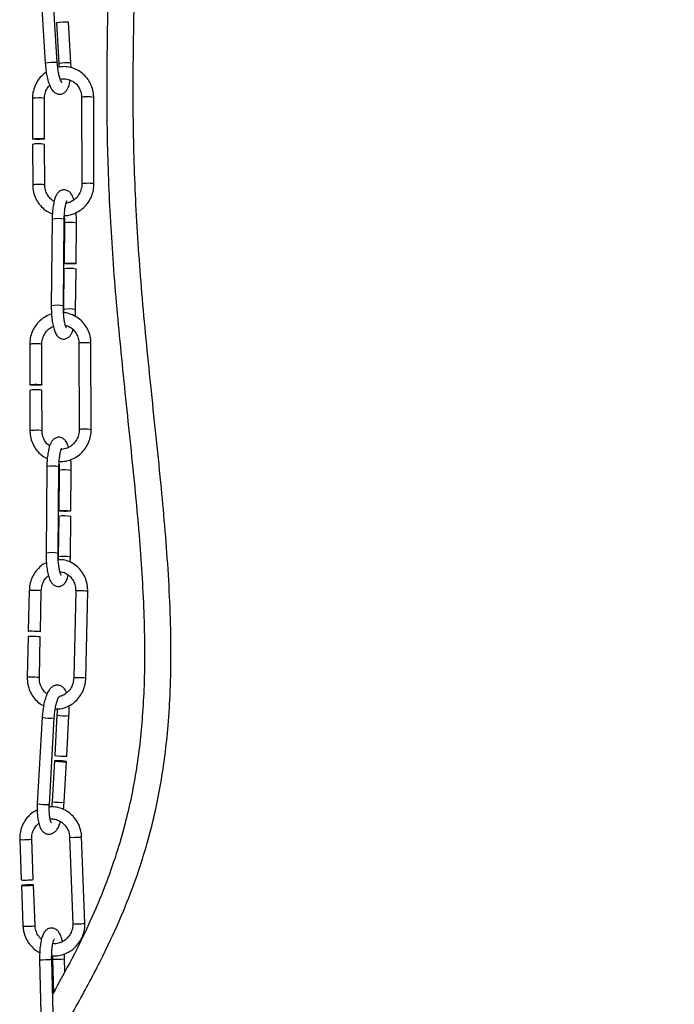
# Model space of a CAD drawing. Header units: millimetres. Extents: x 65 to 121, y 64 to 185.
# Tile 166 of 175: x 83.57 to 90.62, y 165.1 to 175.7. Entities that reach past the tile are written whole.
import ezdxf

# ---------------------------------------------------------------- set-up
doc = ezdxf.new("R2010")
doc.units = ezdxf.units.MM
doc.styles.add('SLDTEXTSTYLE0', font='TXT', dxfattribs={"width": 0.75})
doc.dimstyles.new('SLDDIMSTYLE0', dxfattribs={"dimtxt": 3.5, "dimasz": 3.302, "dimexe": 0, "dimexo": 0.0625, "dimgap": 0.875, "dimtad": 1, "dimdec": 0, "dimlfac": 20, "dimrnd": 1e-09, "dimzin": 12, "dimdsep": 46, "dimtxsty": 'SLDTEXTSTYLE0', "dimsah": 1, "dimcen": 0.09, "dimadec": 0, "dimazin": 3, "dimtfac": 1, "dimtdec": 0, "dimtofl": 0, "dimtmove": 0, "dimatfit": 3, "dimfxl": 0, "dimfrac": 2, "dimtolj": 1, "dimtzin": 12, "dimarcsym": 0})

# ---------------------------------------------------------------- blocks, each defined once
blk = doc.blocks.new('_D')
at = {"color": 7, "linetype": 'Continuous', "lineweight": 18}
for p, q in [((87.973, 185.012), (121.294, 185.012)), ((120.294, 185.012), (120.294, 118.656)), ((85.372, 118.656), (121.294, 118.656))]:
    blk.add_line(p, q, dxfattribs=at)
for points in [[(120.294, 185.012), (119.786, 181.71), (120.802, 181.71)], [(120.294, 118.656), (120.802, 121.958), (119.786, 121.958)]]:
    blk.add_solid(points, dxfattribs=at)
at = {"color": 7, "linetype": 'Continuous', "lineweight": 18, "insert": (115.782, 153.764), "char_height": 3.5, "attachment_point": 1, "rotation": 90, "style": 'SLDTEXTSTYLE0'}
blk.add_mtext('1327', dxfattribs=at)

msp = doc.modelspace()

# ---------------------------------------------------------------- linework, layer by layer
at = {"color": 7, "linetype": 'Continuous', "lineweight": 25}
for p, q in [((83.78385, 176.16986), (83.8411, 175.23687)), ((83.97085, 175.24483), (83.9136, 176.17782)), ((83.96057, 175.67079), (83.98741, 175.23347)), ((84.11716, 175.24144), (84.09033, 175.67875)), ((83.70277, 174.85551), (83.70403, 174.4203)), ((83.83403, 174.42068), (83.83276, 174.85589)), ((84.23322, 174.86751), (84.23593, 173.93579)), ((84.36593, 173.93617), (84.36322, 174.86789)), ((83.70421, 174.36051), (83.70548, 173.92379)), ((83.83548, 173.92417), (83.83421, 174.36089)), ((83.91535, 173.55598), (83.90599, 172.6236)), ((84.03598, 172.62229), (84.04534, 173.55468)), ((84.0477, 173.51547), (84.04333, 173.07995)), ((84.17332, 173.07865), (84.1777, 173.51417)), ((84.04273, 173.02012), (84.03834, 172.58309)), ((84.16833, 172.58179), (84.17272, 173.01881)), ((83.67335, 172.20789), (83.67462, 171.77268)), ((83.80462, 171.77306), (83.80335, 172.20827)), ((84.20381, 172.21989), (84.20652, 171.28817)), ((84.33652, 171.28855), (84.33381, 172.22026)), ((83.67479, 171.71289), (83.67606, 171.27617)), ((83.80606, 171.27655), (83.80479, 171.71327)), ((83.85853, 170.89117), (83.84916, 169.95879)), ((83.97916, 169.95749), (83.98852, 170.88987)), ((83.99088, 170.85067), (83.98651, 170.41514)), ((84.1165, 170.41384), (84.12087, 170.84936)), ((83.98591, 170.35531), (83.98152, 169.91829)), ((84.11151, 169.91698), (84.1159, 170.35401)), ((83.98152, 169.91829), (83.98083, 169.89138)), ((83.66842, 169.55705), (83.65866, 169.12059)), ((83.78863, 169.11768), (83.79839, 169.55414)), ((84.16886, 169.55203), (84.14796, 168.61765)), ((84.27793, 168.61474), (84.29883, 169.54912)), ((83.65732, 169.06063), (83.64752, 168.62267)), ((83.77749, 168.61976), (83.78729, 169.05773)), ((83.80822, 168.19361), (83.75574, 167.26193)), ((83.88553, 167.25462), (83.93801, 168.1863)), ((83.9671, 168.21749), (83.94259, 167.7823)), ((84.07239, 167.77499), (84.0969, 168.21018)), ((83.93922, 167.72252), (83.91462, 167.28582)), ((84.04442, 167.27851), (84.06902, 167.7152)), ((84.1028, 166.90251), (84.13793, 165.96986)), ((84.26784, 165.97475), (84.2327, 166.90741)), ((83.5656, 166.87697), (83.58201, 166.44132)), ((83.71192, 166.44621), (83.6955, 166.88186)), ((83.58426, 166.38147), (83.60073, 165.94432)), ((83.73064, 165.94921), (83.71417, 166.38636)), ((83.91824, 165.62424), (83.91998, 165.58627)), ((83.78043, 165.58109), (83.80401, 164.64639)), ((83.93397, 164.64967), (83.91039, 165.58437)), ((83.91998, 165.58627), (83.92906, 165.2266)), ((84.05332, 165.4557), (84.04994, 165.58955))]:
    msp.add_line(p, q, dxfattribs=at)
at = {"color": 7, "linetype": 'Continuous', "lineweight": 25, "flags": 128}
for points in [[(83.75412, 174.42574), (83.77946, 174.42589), (83.80322, 174.42522), (83.82177, 174.42382), (83.8323, 174.42192), (83.83319, 174.4198), (83.82431, 174.41779), (83.80702, 174.41619), (83.78395, 174.41524), (83.7586, 174.4151), (83.73484, 174.41577), (83.71629, 174.41716), (83.70577, 174.41906), (83.70487, 174.42118), (83.71375, 174.42319), (83.73104, 174.4248), (83.75412, 174.42574)], [(84.04528, 173.07876), (84.04403, 173.08065), (84.05258, 173.08234), (84.06961, 173.08356), (84.09254, 173.08413), (84.11787, 173.08397), (84.14175, 173.0831), (84.16054, 173.08165), (84.17138, 173.07984), (84.17262, 173.07795), (84.16407, 173.07627), (84.14704, 173.07504), (84.12411, 173.07447), (84.09878, 173.07463), (84.0749, 173.0755), (84.05612, 173.07695), (84.04528, 173.07876)], [(83.7247, 171.77812), (83.75005, 171.77827), (83.77381, 171.77759), (83.79236, 171.7762), (83.80288, 171.7743), (83.80378, 171.77218), (83.7949, 171.77017), (83.77761, 171.76857), (83.75453, 171.76762), (83.72919, 171.76747), (83.70543, 171.76815), (83.68688, 171.76954), (83.67635, 171.77144), (83.67546, 171.77355), (83.68434, 171.77557), (83.70163, 171.77717), (83.7247, 171.77812)], [(83.98845, 170.41395), (83.98721, 170.41584), (83.99576, 170.41753), (84.01279, 170.41875), (84.03572, 170.41932), (84.06105, 170.41916), (84.08492, 170.41829), (84.10371, 170.41684), (84.11455, 170.41503), (84.11579, 170.41314), (84.10725, 170.41146), (84.09021, 170.41024), (84.06729, 170.40966), (84.04196, 170.40982), (84.01808, 170.41069), (83.99929, 170.41215), (83.98845, 170.41395)], [(83.69794, 169.12142), (83.72274, 169.12102), (83.74767, 169.12033), (83.76895, 169.11946), (83.78333, 169.11854), (83.78862, 169.11771), (83.78402, 169.1171), (83.77023, 169.1168), (83.74935, 169.11686), (83.72455, 169.11726), (83.69962, 169.11795), (83.67834, 169.11882), (83.66396, 169.11974), (83.65867, 169.12057), (83.66327, 169.12118), (83.67706, 169.12148), (83.69794, 169.12142)], [(83.94205, 167.72353), (83.93952, 167.72209), (83.94683, 167.72015), (83.96286, 167.71802), (83.98517, 167.71601), (84.01037, 167.71444), (84.03461, 167.71354), (84.05421, 167.71345), (84.06619, 167.71418), (84.06872, 167.71563), (84.06141, 167.71757), (84.04538, 167.7197), (84.02307, 167.72171), (83.99787, 167.72328), (83.97363, 167.72418), (83.95403, 167.72427), (83.94205, 167.72353)], [(83.6599, 166.38047), (83.6836, 166.3819), (83.70207, 166.38363), (83.7125, 166.38541), (83.71329, 166.38696), (83.70432, 166.38805), (83.68697, 166.38851), (83.66386, 166.38827), (83.63853, 166.38737), (83.61483, 166.38594), (83.59636, 166.3842), (83.58593, 166.38242), (83.58515, 166.38087), (83.59411, 166.37978), (83.61147, 166.37933), (83.63457, 166.37957), (83.6599, 166.38047)]]:
    msp.add_lwpolyline(points, dxfattribs=at)
at = {"color": 7, "linetype": 'Continuous', "lineweight": 25}
for centre, radius, start, end in [((84.08471, 174.7092), 0.96957, 89.667861, 97.355865), ((83.74152, 174.25025), 0.11641, 83.704262, 108.697996), ((83.78088, 174.15246), 0.21515, 75.649537, 97.099644), ((84.10466, 172.71436), 0.31197, 77.39891, 101.450446), ((83.71212, 171.60259), 0.11644, 83.707763, 108.694495), ((83.75147, 171.50484), 0.21514, 75.649466, 97.099707), ((84.04784, 170.04955), 0.31197, 77.39891, 101.450446), ((83.6828, 168.78517), 0.27664, 87.140388, 95.28483), ((83.71356, 168.37076), 0.69091, 83.87405, 91.406233), ((84.0278, 168.13912), 0.36685, 256.569105, 276.980848), ((83.62397, 166.75367), 0.31516, 262.34884, 276.134167), ((83.6644, 166.63088), 0.19068, 267.969208, 284.429073)]:
    msp.add_arc(centre, radius, start, end, dxfattribs=at)
at = {"color": 1, "linetype": 'Continuous', "lineweight": 25}
for centre, radius, start, end in [((83.96419, 174.29163), 0.95322, 89.599225, 97.419262), ((84.11166, 174.26883), 0.97262, 89.67605, 97.33984), ((83.74008, 174.7453), 0.11635, 83.697944, 108.704314), ((83.77946, 174.64774), 0.21487, 75.635648, 97.113525), ((84.27054, 174.75721), 0.11644, 83.707928, 108.69433), ((84.30743, 174.62052), 0.25358, 77.290325, 95.458852), ((83.7428, 173.81353), 0.11641, 83.704262, 108.697996), ((83.78212, 173.71409), 0.21678, 75.750639, 97.036766), ((84.27327, 173.82517), 0.11676, 83.732415, 108.649625), ((84.31016, 173.68914), 0.25325, 77.278195, 95.470982), ((83.97731, 173.25303), 0.30922, 77.290121, 101.559235), ((84.10953, 173.20775), 0.31392, 77.457637, 101.357544), ((83.96786, 172.32248), 0.30741, 77.19814, 101.611786), ((84.1002, 172.27615), 0.31314, 77.432489, 101.393214), ((83.71067, 172.09768), 0.11635, 83.697944, 108.704314), ((83.75004, 172.00006), 0.21492, 75.63836, 97.110821), ((84.24111, 172.10967), 0.11636, 83.69555, 108.699946), ((84.27804, 171.97309), 0.25338, 77.285264, 95.468161), ((83.71339, 171.16587), 0.11644, 83.707928, 108.69433), ((83.7527, 171.06647), 0.21678, 75.750711, 97.036703), ((84.24386, 171.17749), 0.11682, 83.738531, 108.64351), ((84.28074, 171.0414), 0.25336, 77.282276, 95.466897), ((83.92049, 170.58823), 0.30922, 77.290098, 101.559258), ((84.0527, 170.54308), 0.31378, 77.450988, 101.361566), ((83.91104, 169.65759), 0.30749, 77.201645, 101.608281), ((84.04338, 169.61135), 0.31314, 77.432489, 101.393214), ((83.69387, 169.28219), 0.27604, 87.127118, 95.289404), ((83.72476, 168.86895), 0.68914, 83.866263, 91.417775), ((84.19431, 169.27717), 0.27604, 87.127121, 95.289407), ((84.22522, 168.86506), 0.68801, 83.858141, 91.422142), ((83.67297, 168.34781), 0.27604, 87.127108, 95.28942), ((83.70377, 167.93141), 0.69229, 83.887212, 91.404331), ((84.17344, 168.34325), 0.27558, 87.129026, 95.304893), ((84.20432, 167.93071), 0.68798, 83.857994, 91.42229), ((83.89292, 168.54256), 0.35909, 256.356678, 277.214272), ((84.05231, 168.57506), 0.36759, 256.597978, 276.967735), ((83.84057, 167.61215), 0.36035, 256.384319, 277.168261), ((83.99983, 167.64376), 0.36797, 256.611032, 276.959922), ((84.14401, 167.16334), 0.26408, 261.020874, 277.489193), ((84.18524, 167.09159), 0.1902, 267.948374, 284.449928), ((83.60756, 167.18923), 0.31506, 262.346777, 276.136233), ((83.64801, 167.06647), 0.19062, 267.963543, 284.428519), ((83.64269, 166.25657), 0.31506, 262.346722, 276.136286), ((83.68318, 166.1334), 0.1902, 267.948473, 284.449808), ((84.17926, 166.22338), 0.25683, 260.739441, 277.675789), ((84.22037, 166.15894), 0.1902, 267.948374, 284.449928), ((83.66691, 172.65875), 7.07858, 270.918883, 271.971142), ((83.80242, 172.82413), 7.23881, 270.930537, 271.959499)]:
    msp.add_arc(centre, radius, start, end, dxfattribs=at)
at = {"color": 7, "linetype": 'Continuous', "lineweight": 25}
for points, knots in [([(83.93363, 164.66308), (83.94595, 164.68382), (84.0515, 164.86139), (84.24341, 165.19796), (84.48467, 165.65653), (84.68024, 166.08746), (84.82814, 166.47394), (84.9387, 166.82337), (85.02042, 167.14283), (85.08196, 167.44681), (85.12907, 167.75045), (85.16534, 168.07746), (85.18981, 168.44496), (85.19884, 168.86432), (85.19027, 169.31814), (85.16589, 169.78674), (85.13018, 170.25407), (85.06879, 170.91477), (84.9786, 171.75013), (84.87945, 172.74758), (84.81306, 173.69865), (84.78498, 174.61429), (84.79008, 175.51479), (84.81041, 176.30219), (84.82736, 176.99256), (84.83747, 177.5883), (84.83983, 178.21214), (84.83065, 178.86185), (84.81035, 179.4157), (84.78455, 179.86352), (84.76068, 180.18897), (84.73399, 180.48418), (84.70747, 180.73293), (84.68549, 180.91381), (84.66896, 181.03875), (84.65916, 181.10926), (84.65161, 181.16186), (84.64412, 181.21301), (84.63277, 181.28808), (84.61346, 181.40902), (84.59405, 181.5254), (84.57849, 181.60594), (84.57451, 181.62653)], [0, 0, 0, 0, 0.00417575, 0.03575765, 0.06709228, 0.09391481, 0.11774171, 0.1388136, 0.15746058, 0.17493196, 0.19261856, 0.21077379, 0.23202724, 0.25653058, 0.283562, 0.3107921, 0.33795918, 0.36489409, 0.42594162, 0.48377374, 0.53892025, 0.59159504, 0.64317523, 0.69582679, 0.72874072, 0.76305436, 0.79897968, 0.83651138, 0.87526895, 0.89492618, 0.91456954, 0.93229956, 0.9470074, 0.95876215, 0.96465583, 0.969469, 0.97148024, 0.97416145, 0.97872508, 0.9850991, 0.9961895, 1, 1, 1, 1]), ([(84.34818, 181.26208), (84.34931, 181.25498), (84.3545, 181.22263), (84.36338, 181.16328), (84.37493, 181.08407), (84.38705, 180.99674), (84.40033, 180.89612), (84.41527, 180.77528), (84.4315, 180.63342), (84.44981, 180.45812), (84.4694, 180.24713), (84.48865, 180.00572), (84.50558, 179.75307), (84.52756, 179.35628), (84.54664, 178.82207), (84.55511, 178.16055), (84.55176, 177.52625), (84.54072, 176.92085), (84.5261, 176.34034), (84.50949, 175.67335), (84.49897, 174.9087), (84.51376, 174.0272), (84.56427, 173.1168), (84.64857, 172.16709), (84.75433, 171.17533), (84.83698, 170.36151), (84.88295, 169.7397), (84.90417, 169.32696), (84.91305, 168.92513), (84.90801, 168.5497), (84.89012, 168.21471), (84.8608, 167.90342), (84.82068, 167.61114), (84.76699, 167.31939), (84.69832, 167.02568), (84.60575, 166.7081), (84.48199, 166.359), (84.32308, 165.98343), (84.13328, 165.59533), (83.9911, 165.33839), (83.91984, 165.2096)], [0, 0, 0, 0, 0.00137428, 0.00626469, 0.0114323, 0.01660452, 0.02299532, 0.03064217, 0.03958279, 0.04984872, 0.06367565, 0.07914049, 0.09486329, 0.1105636, 0.15249741, 0.1930455, 0.23178869, 0.26878278, 0.30431258, 0.33879056, 0.39198877, 0.4456952, 0.50164434, 0.56016671, 0.62138004, 0.68534358, 0.71078837, 0.73620489, 0.76145827, 0.78481498, 0.80535743, 0.82324716, 0.84240921, 0.85969356, 0.87788261, 0.89794797, 0.9205823, 0.94602956, 0.97294804, 1, 1, 1, 1]), ([(83.8411, 175.23687), (83.84196, 175.22475), (83.84449, 175.18946), (83.85205, 175.13182), (83.86493, 175.06808), (83.88196, 175.01118), (83.90217, 174.96611), (83.92532, 174.93363), (83.95349, 174.91125), (83.98722, 174.9002), (84.02326, 174.90412), (84.0528, 174.92111), (84.07437, 174.94529), (84.09128, 174.97768), (84.10314, 175.01259), (84.10759, 175.0424), (84.10916, 175.05292)], [0, 0, 0, 0, 0.04681791, 0.13633647, 0.22660809, 0.31866072, 0.41505765, 0.49677643, 0.55787915, 0.61655778, 0.67512274, 0.7329565, 0.79074796, 0.8594602, 0.95045153, 1, 1, 1, 1]), ([(84.02098, 175.02434), (84.02056, 175.02477), (84.01959, 175.02577), (84.0106, 175.04145), (83.99993, 175.06966), (83.9885, 175.11149), (83.9787, 175.16407), (83.9732, 175.21045), (83.97134, 175.23772), (83.97085, 175.24483)], [0, 0, 0, 0, 0.10123881, 0.23481278, 0.38950551, 0.56166571, 0.74471035, 0.93340519, 1, 1, 1, 1]), ([(84.36322, 174.86789), (84.36266, 174.88192), (84.36114, 174.92024), (84.34604, 174.98148), (84.31453, 175.04712), (84.26953, 175.10407), (84.21349, 175.14951), (84.14897, 175.18161), (84.07927, 175.1978), (84.02026, 175.20087), (83.98663, 175.19287), (83.97626, 175.19041)], [0, 0, 0, 0, 0.0721683, 0.19714221, 0.32220654, 0.44708876, 0.57175076, 0.69619591, 0.82048067, 0.94468172, 1, 1, 1, 1]), ([(83.98741, 175.23347), (83.98809, 175.22271), (83.98896, 175.20893), (83.9888, 175.19585), (83.98877, 175.193)], [0, 0, 0, 0, 0.78151529, 1, 1, 1, 1]), ([(84.11854, 175.18612), (84.11861, 175.19691), (84.11873, 175.21512), (84.11762, 175.23382), (84.11716, 175.24144)], [0, 0, 0, 0, 0.59262679, 1, 1, 1, 1]), ([(83.85196, 175.13824), (83.83883, 175.12923), (83.80573, 175.10654), (83.76377, 175.05636), (83.72798, 174.99247), (83.70644, 174.92407), (83.70395, 174.87761), (83.70277, 174.85551)], [0, 0, 0, 0, 0.143922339, 0.362652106, 0.581751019, 0.801145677, 1, 1, 1, 1]), ([(84.00289, 175.06351), (84.00796, 175.06491), (84.03089, 175.07125), (84.07361, 175.06699), (84.12598, 175.0502), (84.17176, 175.01788), (84.20672, 174.97386), (84.22903, 174.92229), (84.23185, 174.88534), (84.23322, 174.86751)], [0, 0, 0, 0, 0.0454381, 0.20557226, 0.36657727, 0.52812226, 0.68945319, 0.8501182, 1, 1, 1, 1]), ([(83.83276, 174.85589), (83.83305, 174.86463), (83.83396, 174.89227), (83.84673, 174.93759), (83.8668, 174.97796), (83.88473, 174.99499), (83.88901, 174.99906)], [0, 0, 0, 0, 0.16645154, 0.52648976, 0.88692748, 1, 1, 1, 1]), ([(83.70548, 173.92379), (83.70603, 173.90977), (83.70756, 173.87144), (83.72266, 173.81022), (83.75414, 173.74451), (83.79924, 173.68782), (83.85411, 173.64208), (83.8969, 173.62329), (83.9178, 173.61411)], [0, 0, 0, 0, 0.10448081, 0.28542285, 0.46649594, 0.6473057, 0.82779599, 1, 1, 1, 1]), ([(83.93716, 173.74877), (83.9238, 173.75707), (83.89474, 173.77513), (83.86211, 173.81807), (83.83964, 173.86934), (83.83683, 173.90632), (83.83548, 173.92417)], [0, 0, 0, 0, 0.22560418, 0.49037413, 0.75404192, 1, 1, 1, 1]), ([(84.04677, 173.59505), (84.05159, 173.59489), (84.0802, 173.59397), (84.13209, 173.60768), (84.19823, 173.63628), (84.25679, 173.67997), (84.30515, 173.735), (84.34066, 173.7993), (84.36227, 173.86759), (84.36475, 173.91407), (84.36593, 173.93617)], [0, 0, 0, 0, 0.02839665, 0.16853929, 0.3088039, 0.44927618, 0.58998735, 0.73093594, 0.87206932, 1, 1, 1, 1]), ([(84.23593, 173.93579), (84.23563, 173.92707), (84.23469, 173.89946), (84.22245, 173.85362), (84.19419, 173.80349), (84.1538, 173.76343), (84.1096, 173.7367), (84.07861, 173.73066), (84.06564, 173.72813)], [0, 0, 0, 0, 0.0891126, 0.28187477, 0.4748322, 0.66768357, 0.86081978, 1, 1, 1, 1]), ([(84.14855, 173.763), (84.14567, 173.77292), (84.13784, 173.79988), (84.12214, 173.82857), (84.09809, 173.85518), (84.06852, 173.87138), (84.03283, 173.87435), (84.00086, 173.86236), (83.97736, 173.84189), (83.95929, 173.8153), (83.94407, 173.77927), (83.93091, 173.72929), (83.92135, 173.66769), (83.91644, 173.60793), (83.91565, 173.57022), (83.91535, 173.55598)], [0, 0, 0, 0, 0.05967326, 0.16218024, 0.22732899, 0.28989392, 0.35228524, 0.41522791, 0.47459714, 0.54206233, 0.63150524, 0.73268965, 0.83810228, 0.93888434, 1, 1, 1, 1]), ([(84.04534, 173.55468), (84.04555, 173.56535), (84.04615, 173.59641), (84.04982, 173.64548), (84.05716, 173.69598), (84.06571, 173.73172), (84.07404, 173.75234), (84.07541, 173.75431), (84.07601, 173.75517)], [0, 0, 0, 0, 0.10859368, 0.31582295, 0.52062532, 0.71904911, 0.87645873, 1, 1, 1, 1]), ([(84.04603, 173.58158), (84.0463, 173.57813), (84.04795, 173.55686), (84.04782, 173.53434), (84.0477, 173.51547)], [0, 0, 0, 0, 0.16212969, 1, 1, 1, 1]), ([(84.1777, 173.51417), (84.17768, 173.52621), (84.17763, 173.56126), (84.17626, 173.60058), (84.17337, 173.62494), (84.17301, 173.62804)], [0, 0, 0, 0, 0.31344279, 0.91271355, 1, 1, 1, 1]), ([(83.90599, 172.6236), (83.90598, 172.61152), (83.90595, 172.57636), (83.909, 172.51818), (83.9164, 172.45301), (83.92781, 172.39415), (83.94324, 172.34462), (83.96146, 172.30902), (83.98561, 172.28262), (84.01516, 172.26638), (84.05086, 172.26342), (84.08282, 172.27543), (84.10636, 172.29581), (84.12423, 172.3228), (84.13531, 172.34594), (84.14006, 172.36455), (84.14091, 172.36785)], [0, 0, 0, 0, 0.04931345, 0.14359577, 0.23847604, 0.33480875, 0.43476735, 0.53278583, 0.59508181, 0.65490725, 0.71456651, 0.77475373, 0.83152259, 0.89603441, 0.98156007, 1, 1, 1, 1]), ([(84.06984, 172.38383), (84.06994, 172.38369), (84.07025, 172.38327), (84.06398, 172.39499), (84.05616, 172.41929), (84.04755, 172.45783), (84.04063, 172.50805), (84.03629, 172.5647), (84.03608, 172.60363), (84.03598, 172.62229)], [0, 0, 0, 0, 0.058982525, 0.178834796, 0.319995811, 0.480672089, 0.654010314, 0.834091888, 1, 1, 1, 1]), ([(83.90881, 172.53491), (83.90853, 172.53485), (83.88487, 172.52998), (83.84132, 172.50639), (83.78243, 172.46447), (83.73416, 172.40897), (83.69862, 172.34479), (83.67701, 172.27646), (83.67453, 172.22999), (83.67335, 172.20789)], [0, 0, 0, 0, 0.00200236, 0.17036122, 0.33896951, 0.50786429, 0.67704402, 0.84645227, 1, 1, 1, 1]), ([(84.03834, 172.58309), (84.03828, 172.57223), (84.03822, 172.56034), (84.03739, 172.54927), (84.03732, 172.5483)], [0, 0, 0, 0, 0.91258104, 1, 1, 1, 1]), ([(84.33381, 172.22026), (84.33325, 172.23429), (84.33173, 172.27262), (84.31663, 172.33385), (84.28512, 172.39952), (84.24011, 172.45638), (84.18408, 172.50217), (84.11954, 172.53293), (84.0692, 172.54825), (84.04135, 172.5483), (84.03732, 172.5483)], [0, 0, 0, 0, 0.08576179, 0.23427516, 0.38289621, 0.53130105, 0.67944352, 0.82732889, 0.97502332, 1, 1, 1, 1]), ([(84.16468, 172.50857), (84.16561, 172.51871), (84.16776, 172.54227), (84.16813, 172.56745), (84.16833, 172.58179)], [0, 0, 0, 0, 0.43044496, 1, 1, 1, 1]), ([(84.05895, 172.4123), (84.07135, 172.40881), (84.10148, 172.40032), (84.14223, 172.36997), (84.17734, 172.32632), (84.19961, 172.27465), (84.20244, 172.23771), (84.20381, 172.21989)], [0, 0, 0, 0, 0.15134462, 0.36778159, 0.58393154, 0.7991889, 1, 1, 1, 1]), ([(83.80335, 172.20827), (83.80365, 172.21699), (83.8046, 172.24459), (83.81681, 172.29053), (83.84521, 172.34024), (83.88286, 172.37959), (83.91336, 172.3949), (83.92724, 172.40187)], [0, 0, 0, 0, 0.107508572, 0.340051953, 0.572853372, 0.805516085, 1, 1, 1, 1]), ([(83.67606, 171.27617), (83.67662, 171.26214), (83.67814, 171.22382), (83.69326, 171.16262), (83.7247, 171.09682), (83.76996, 171.04041), (83.81706, 170.99984), (83.85108, 170.98444), (83.86333, 170.97889)], [0, 0, 0, 0, 0.11241598, 0.30709996, 0.5019251, 0.6964728, 0.89066586, 1, 1, 1, 1]), ([(83.8885, 171.11467), (83.88192, 171.11894), (83.85987, 171.13322), (83.83289, 171.1707), (83.81018, 171.22165), (83.8074, 171.25868), (83.80606, 171.27655)], [0, 0, 0, 0, 0.12695135, 0.42545135, 0.72269353, 1, 1, 1, 1]), ([(83.99122, 170.94784), (84.00477, 170.94716), (84.04212, 170.94528), (84.10269, 170.95965), (84.16881, 170.98877), (84.22738, 171.03232), (84.27573, 171.08738), (84.31125, 171.15167), (84.33286, 171.21997), (84.33534, 171.26645), (84.33652, 171.28855)], [0, 0, 0, 0, 0.07584775, 0.20914478, 0.34256113, 0.47617293, 0.61001177, 0.74407166, 0.87831733, 1, 1, 1, 1]), ([(84.20652, 171.28817), (84.20622, 171.27944), (84.20527, 171.25184), (84.19304, 171.20598), (84.16476, 171.15591), (84.12443, 171.11565), (84.07544, 171.08685), (84.03926, 171.08014), (84.02114, 171.07677)], [0, 0, 0, 0, 0.08449337, 0.26726363, 0.4502191, 0.6330806, 0.81620056, 1, 1, 1, 1]), ([(84.09131, 171.09951), (84.08856, 171.10897), (84.08085, 171.13545), (84.06531, 171.16376), (84.04127, 171.19038), (84.0117, 171.20657), (83.976, 171.20954), (83.94403, 171.19755), (83.92053, 171.17708), (83.90247, 171.15049), (83.88725, 171.11446), (83.87409, 171.06448), (83.86452, 171.00289), (83.85961, 170.94312), (83.85882, 170.90541), (83.85853, 170.89117)], [0, 0, 0, 0, 0.057097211, 0.159886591, 0.225213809, 0.287949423, 0.350511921, 0.413627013, 0.473158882, 0.540808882, 0.630496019, 0.731961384, 0.837658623, 0.93871677, 1, 1, 1, 1]), ([(83.98852, 170.88987), (83.98873, 170.90055), (83.98933, 170.9316), (83.993, 170.98067), (84.00033, 171.03117), (84.00889, 171.0669), (84.01722, 171.08753), (84.01858, 171.0895), (84.01918, 171.09036)], [0, 0, 0, 0, 0.108585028, 0.315825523, 0.520628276, 0.719049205, 0.876460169, 1, 1, 1, 1]), ([(84.12087, 170.84936), (84.12086, 170.8614), (84.12082, 170.89647), (84.11931, 170.93739), (84.11621, 170.96324), (84.11565, 170.96788)], [0, 0, 0, 0, 0.300399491, 0.874708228, 1, 1, 1, 1]), ([(83.9892, 170.91677), (83.98947, 170.91332), (83.99113, 170.89205), (83.99099, 170.86953), (83.99088, 170.85067)], [0, 0, 0, 0, 0.16212721, 1, 1, 1, 1]), ([(83.84916, 169.95879), (83.84915, 169.94671), (83.84913, 169.91155), (83.85217, 169.85337), (83.85958, 169.78821), (83.87099, 169.72934), (83.88642, 169.67982), (83.90464, 169.64422), (83.92878, 169.61781), (83.95833, 169.60157), (83.99404, 169.59861), (84.026, 169.61061), (84.04952, 169.63104), (84.06749, 169.65782), (84.08063, 169.68708), (84.08692, 169.71289), (84.08942, 169.72314)], [0, 0, 0, 0, 0.04750695, 0.13834286, 0.22975487, 0.32256676, 0.41887147, 0.51330622, 0.57332503, 0.63096427, 0.68844284, 0.74642835, 0.80112451, 0.86327532, 0.94567705, 1, 1, 1, 1]), ([(84.01301, 169.71902), (84.01311, 169.71888), (84.01342, 169.71846), (84.00715, 169.73018), (83.99933, 169.75448), (83.99073, 169.79302), (83.9838, 169.84324), (83.97947, 169.89989), (83.97926, 169.93882), (83.97916, 169.95749)], [0, 0, 0, 0, 0.05898461, 0.1788345, 0.31999707, 0.48067299, 0.65401083, 0.83408347, 1, 1, 1, 1]), ([(84.29883, 169.54912), (84.29866, 169.56304), (84.29819, 169.60142), (84.28539, 169.66331), (84.25687, 169.73044), (84.21503, 169.78921), (84.16216, 169.83683), (84.10083, 169.87033), (84.03919, 169.88904), (83.99862, 169.88898), (83.98101, 169.88895)], [0, 0, 0, 0, 0.07787297, 0.21477458, 0.35192292, 0.48889163, 0.62541709, 0.76127011, 0.89636647, 1, 1, 1, 1]), ([(84.10938, 169.86288), (84.10971, 169.86673), (84.11119, 169.88406), (84.11137, 169.90258), (84.11151, 169.91698)], [0, 0, 0, 0, 0.22210094, 1, 1, 1, 1]), ([(83.85267, 169.85654), (83.84681, 169.8541), (83.81969, 169.84278), (83.77779, 169.80849), (83.73038, 169.75555), (83.69537, 169.69198), (83.67349, 169.6247), (83.67004, 169.5787), (83.66842, 169.55705)], [0, 0, 0, 0, 0.05299434, 0.2451639, 0.43816976, 0.63208681, 0.8268257, 1, 1, 1, 1]), ([(83.79839, 169.55414), (83.7989, 169.56305), (83.80048, 169.59077), (83.81311, 169.63598), (83.83893, 169.68414), (83.86378, 169.70726), (83.87568, 169.71832)], [0, 0, 0, 0, 0.1395591, 0.43418693, 0.72914954, 1, 1, 1, 1]), ([(83.99903, 169.75808), (84.00679, 169.75795), (84.03162, 169.75751), (84.07124, 169.74013), (84.11354, 169.70768), (84.14553, 169.66243), (84.16604, 169.60927), (84.16792, 169.57104), (84.16886, 169.55203)], [0, 0, 0, 0, 0.08507338, 0.27195979, 0.45778912, 0.64089408, 0.82148684, 1, 1, 1, 1]), ([(83.64752, 168.62267), (83.64769, 168.60875), (83.64816, 168.57036), (83.66097, 168.5085), (83.68944, 168.44125), (83.73151, 168.38295), (83.77693, 168.33986), (83.81059, 168.32287), (83.82343, 168.31639)], [0, 0, 0, 0, 0.10974708, 0.30268407, 0.49596838, 0.68899397, 0.88139998, 1, 1, 1, 1]), ([(83.86143, 168.4451), (83.85204, 168.45176), (83.82845, 168.4685), (83.801, 168.50965), (83.78027, 168.56245), (83.77841, 168.60073), (83.77749, 168.61976)], [0, 0, 0, 0, 0.18236172, 0.45847318, 0.73079759, 1, 1, 1, 1]), ([(83.94925, 168.28351), (83.95983, 168.28273), (83.99312, 168.28029), (84.04883, 168.29312), (84.11234, 168.32055), (84.16884, 168.36265), (84.21589, 168.41642), (84.251, 168.47977), (84.27286, 168.5471), (84.27631, 168.59309), (84.27793, 168.61474)], [0, 0, 0, 0, 0.0629631, 0.19799046, 0.33298986, 0.46834547, 0.60428243, 0.74086529, 0.87802701, 1, 1, 1, 1]), ([(84.14796, 168.61765), (84.14745, 168.60874), (84.14586, 168.58104), (84.13335, 168.53565), (84.10628, 168.48684), (84.06864, 168.44843), (84.02893, 168.42357), (84.0018, 168.4183), (83.9909, 168.41618)], [0, 0, 0, 0, 0.09170415, 0.28528209, 0.47908081, 0.67322286, 0.86873552, 1, 1, 1, 1]), ([(84.07028, 168.45306), (84.06674, 168.46293), (84.05896, 168.48464), (84.03931, 168.51038), (84.01063, 168.53207), (83.97431, 168.5413), (83.93832, 168.53467), (83.90909, 168.51663), (83.88519, 168.49078), (83.86305, 168.45349), (83.84285, 168.40178), (83.8262, 168.33793), (83.81474, 168.27061), (83.80988, 168.22168), (83.8084, 168.19663), (83.80822, 168.19361)], [0, 0, 0, 0, 0.06424662, 0.14130081, 0.20979619, 0.27670444, 0.34651685, 0.41180527, 0.48372735, 0.57434833, 0.68535527, 0.79092816, 0.89250184, 0.98704541, 1, 1, 1, 1]), ([(83.93801, 168.1863), (83.93873, 168.19691), (83.94081, 168.22784), (83.94746, 168.27839), (83.95858, 168.33253), (83.97172, 168.37501), (83.98344, 168.40216), (83.99251, 168.41493), (83.99204, 168.41447), (83.99189, 168.41431)], [0, 0, 0, 0, 0.096343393, 0.280933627, 0.464357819, 0.643745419, 0.795856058, 0.930507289, 1, 1, 1, 1]), ([(83.96802, 168.28273), (83.96825, 168.26684), (83.96856, 168.24546), (83.9674, 168.22321), (83.9671, 168.21749)], [0, 0, 0, 0, 0.74335552, 1, 1, 1, 1]), ([(84.0969, 168.21018), (84.09741, 168.22227), (84.09889, 168.25752), (84.09913, 168.29428), (84.09693, 168.31573), (84.09683, 168.31664)], [0, 0, 0, 0, 0.33338946, 0.971627, 1, 1, 1, 1]), ([(83.75574, 167.26193), (83.75519, 167.24979), (83.75359, 167.21438), (83.75474, 167.15697), (83.76103, 167.09375), (83.7731, 167.03707), (83.79002, 166.99392), (83.81319, 166.96159), (83.84204, 166.94009), (83.87832, 166.9308), (83.91432, 166.93745), (83.94356, 166.95546), (83.9674, 166.98143), (83.98881, 167.01647), (84.00073, 167.04964), (84.00695, 167.06694)], [0, 0, 0, 0, 0.048470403, 0.141254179, 0.235174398, 0.331734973, 0.434677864, 0.506218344, 0.569811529, 0.631931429, 0.696748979, 0.757364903, 0.824140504, 0.908276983, 1, 1, 1, 1]), ([(83.90712, 167.0543), (83.90729, 167.05408), (83.90781, 167.05342), (83.90125, 167.06598), (83.89419, 167.09143), (83.88756, 167.13085), (83.88398, 167.18083), (83.884, 167.22408), (83.88525, 167.24892), (83.88553, 167.25462)], [0, 0, 0, 0, 0.07207904, 0.21350401, 0.37421964, 0.55456898, 0.74832806, 0.94226191, 1, 1, 1, 1]), ([(84.2327, 166.90741), (84.23165, 166.92146), (84.22877, 166.95977), (84.21139, 167.02058), (84.17735, 167.08532), (84.13, 167.14097), (84.0719, 167.18508), (84.00574, 167.21485), (83.94197, 167.22993), (83.90128, 167.22797), (83.88471, 167.22718)], [0, 0, 0, 0, 0.07978378, 0.21748457, 0.35532385, 0.49305433, 0.63067006, 0.7681698, 0.90558483, 1, 1, 1, 1]), ([(83.91462, 167.28582), (83.91398, 167.27516), (83.91279, 167.25537), (83.91008, 167.23624), (83.90884, 167.22742)], [0, 0, 0, 0, 0.53859309, 1, 1, 1, 1]), ([(84.03647, 167.19827), (84.03678, 167.20006), (84.04071, 167.22273), (84.04273, 167.25047), (84.04424, 167.27549), (84.04442, 167.27851)], [0, 0, 0, 0, 0.070109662, 0.887938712, 1, 1, 1, 1]), ([(83.75492, 167.19301), (83.74525, 167.18873), (83.71343, 167.17463), (83.66744, 167.13607), (83.62011, 167.08027), (83.58649, 167.01483), (83.56692, 166.94588), (83.56603, 166.89922), (83.5656, 166.87697)], [0, 0, 0, 0, 0.08156535, 0.26830107, 0.45519674, 0.64224454, 0.82943052, 1, 1, 1, 1]), ([(83.6955, 166.88186), (83.6955, 166.89058), (83.69549, 166.91827), (83.70651, 166.96434), (83.73217, 167.01451), (83.75873, 167.03937), (83.7714, 167.05122)], [0, 0, 0, 0, 0.13614342, 0.43252296, 0.7294018, 1, 1, 1, 1]), ([(83.89374, 167.09755), (83.90716, 167.09793), (83.93941, 167.09884), (83.98841, 167.08202), (84.03592, 167.05106), (84.07277, 167.00738), (84.09679, 166.95651), (84.10085, 166.91998), (84.1028, 166.90251)], [0, 0, 0, 0, 0.126676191, 0.304280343, 0.482159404, 0.659935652, 0.837379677, 1, 1, 1, 1]), ([(83.60073, 165.94432), (83.60178, 165.93026), (83.60465, 165.89195), (83.62206, 165.83119), (83.656, 165.76623), (83.70375, 165.7114), (83.74691, 165.67542), (83.77544, 165.66312), (83.78181, 165.66038)], [0, 0, 0, 0, 0.11903856, 0.32447582, 0.53011232, 0.73560039, 0.94091055, 1, 1, 1, 1]), ([(83.80065, 165.80189), (83.80019, 165.80219), (83.78407, 165.81277), (83.76134, 165.84526), (83.73649, 165.895), (83.73253, 165.93167), (83.73064, 165.94921)], [0, 0, 0, 0, 0.009897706, 0.349810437, 0.689059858, 1, 1, 1, 1]), ([(83.91039, 165.62416), (83.93075, 165.6235), (83.97523, 165.62206), (84.04257, 165.63891), (84.10847, 165.67005), (84.16624, 165.71515), (84.21325, 165.77158), (84.24696, 165.83686), (84.2665, 165.90585), (84.26741, 165.95251), (84.26784, 165.97475)], [0, 0, 0, 0, 0.10861185, 0.23734388, 0.36612985, 0.49500441, 0.62399277, 0.75309073, 0.88227943, 1, 1, 1, 1]), ([(84.13793, 165.96986), (84.13793, 165.96114), (84.13793, 165.93347), (84.12707, 165.88719), (84.09994, 165.83638), (84.06011, 165.79466), (84.0109, 165.76613), (83.96357, 165.75187), (83.93413, 165.75381), (83.92334, 165.75452)], [0, 0, 0, 0, 0.07592576, 0.24121396, 0.40678037, 0.57230297, 0.73796996, 0.90396927, 1, 1, 1, 1]), ([(84.02658, 165.77796), (84.02383, 165.7895), (84.01629, 165.82111), (84.00057, 165.85793), (83.97948, 165.89019), (83.95298, 165.9127), (83.91989, 165.92457), (83.88423, 165.92144), (83.85492, 165.90542), (83.83333, 165.88232), (83.8157, 165.85131), (83.80119, 165.80937), (83.78958, 165.75368), (83.78231, 165.68979), (83.77969, 165.63035), (83.78023, 165.59399), (83.78043, 165.58109)], [0, 0, 0, 0, 0.05573429, 0.152768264, 0.229524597, 0.289006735, 0.34663123, 0.404260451, 0.460657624, 0.517348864, 0.585344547, 0.676842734, 0.76624724, 0.859610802, 0.950200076, 1, 1, 1, 1]), ([(83.91039, 165.58437), (83.91022, 165.59508), (83.90973, 165.62628), (83.91185, 165.67677), (83.91762, 165.7301), (83.92609, 165.77101), (83.93365, 165.79536), (83.93999, 165.80558), (83.93864, 165.80414), (83.93836, 165.80384)], [0, 0, 0, 0, 0.10153261, 0.2957034, 0.48825273, 0.67595949, 0.83104244, 0.9646942, 1, 1, 1, 1]), ([(84.04994, 165.58955), (84.04962, 165.60174), (84.04915, 165.62007), (84.04742, 165.63768), (84.04684, 165.64359)], [0, 0, 0, 0, 0.66449267, 1, 1, 1, 1])]:
    msp.add_open_spline(points, degree=3, knots=knots, dxfattribs=at)

# ---------------------------------------------------------------- dimensions: what is measured, and where the dimension line sits
at = {"color": 7, "linetype": 'Continuous', "lineweight": 18}
dim = msp.add_linear_dim(base=(120.2937, 118.65612), p1=(86.97315, 185.01157), p2=(84.37246, 118.65612), angle=90, dimstyle='SLDDIMSTYLE0', dxfattribs=at)
dim.commit()
dim.dimension.update_dxf_attribs({"geometry": '_D', "text_midpoint": (120.2937, 158.93601), "dimtype": 160})

doc.saveas('drawing.dxf')
